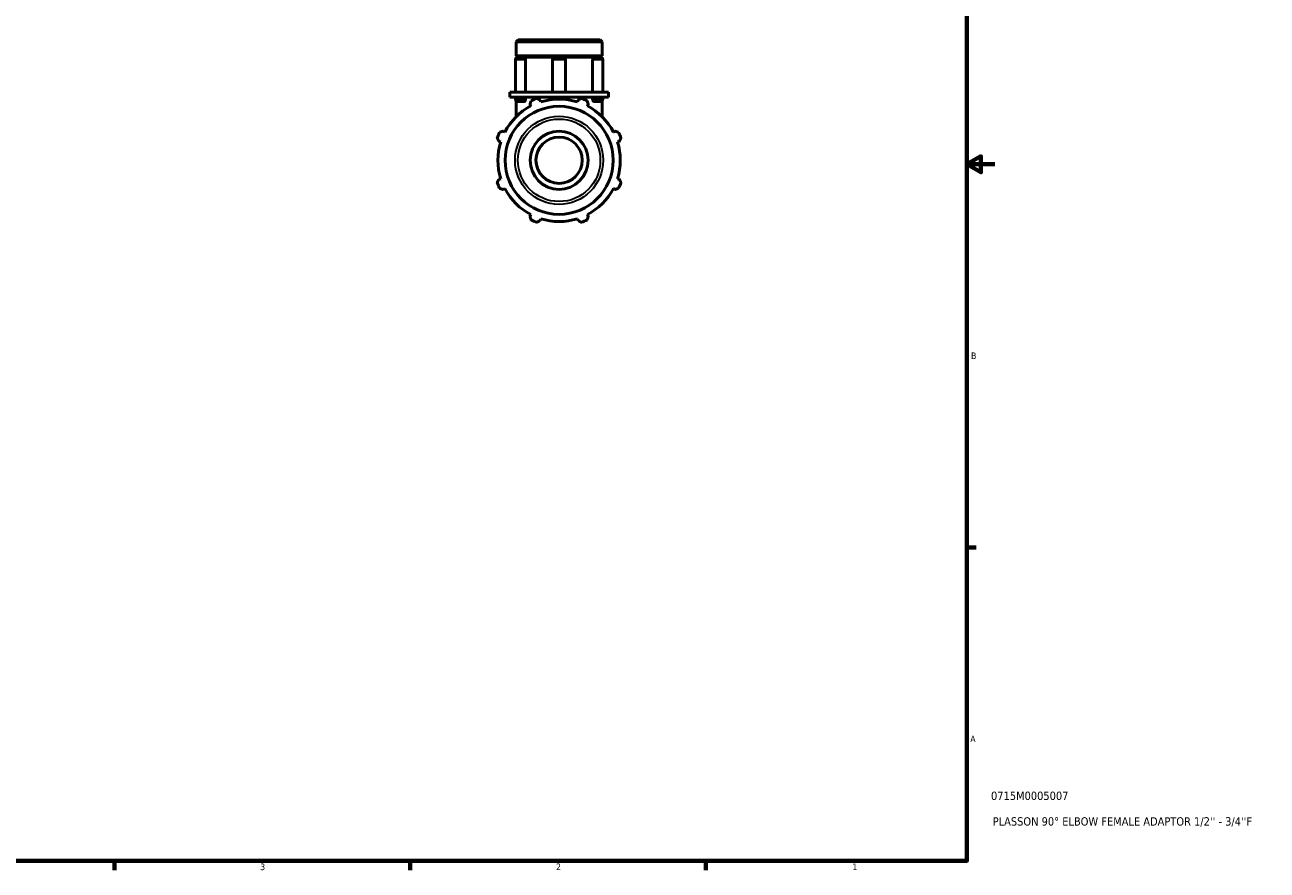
# Model space of a CAD drawing. Header units: inches. Extents: x 0.1 to 37.8, y -3.8 to 22.4.
# Tile 3 of 4: x 20 to 37.8, y 0.9 to 13. Entities that reach past the tile are written whole.
import ezdxf

# ---------------------------------------------------------------- set-up
doc = ezdxf.new("R2010")
doc.units = ezdxf.units.IN
doc.header["$MEASUREMENT"] = 0
for name, color, linetype, lineweight in [('Border (ANSI)', 7, 'Continuous', 70), ('Title (ANSI)', 7, 'Continuous', 50), ('Visible (ANSI)', 7, 'Continuous', 50), ('Visible Narrow (ANSI)', 7, 'Continuous', 35)]:
    doc.layers.add(name, color=color, linetype=linetype, lineweight=lineweight)
doc.styles.add('Note Text (ANSI)', font='tahoma.ttf')
doc.styles.add('Text Style29', font='tahoma.ttf')

# ---------------------------------------------------------------- blocks, each defined once
blk = doc.blocks.new('Borders Default Border')
at = {"layer": 'Border (ANSI)'}
for p, q in [((33.5, 5.5), (33.634, 5.5)), ((21.25, 1), (21.25, 0.866)), ((25.5, 1), (25.5, 0.866)), ((29.75, 1), (29.75, 0.866))]:
    blk.add_line(p, q, dxfattribs=at)
at = {"layer": 'Border (ANSI)', "flags": 128}
for points in [[(0.5, 1), (0.5, 21), (33.5, 21), (33.5, 1), (0.5, 1)], [(33.9, 11), (33.5, 11), (33.7, 11.115), (33.7, 10.885), (33.5, 11)]]:
    blk.add_lwpolyline(points, dxfattribs=at)
at = {"layer": 'Border (ANSI)', "color": 5, "true_color": 0x0000ff, "char_height": 0.0945, "attachment_point": 7, "style": 'Note Text (ANSI)'}
for s, insert in [('B', (33.558, 8.203)), ('A', (33.547, 2.703)), ('3', (23.346, 0.864)), ('2', (27.596, 0.866)), ('1', (31.854, 0.866))]:
    blk.add_mtext(s, dxfattribs=dict(at, insert=insert))
blk = doc.blocks.new('Title Blocks ANSI - Large')
at = {"layer": 'Title (ANSI)', "color": 5, "true_color": 0x0000ff, "style": 'Text Style29'}
for tag, p in [('PART_NUMBER_001', (0.345, 0.873)), ('DESCRIPTION_001', (0.369, 0.505))]:
    blk.add_attdef(tag, p, '', height=0.12, dxfattribs=at)

msp = doc.modelspace()

# ---------------------------------------------------------------- linework, layer by layer
at = {"layer": 'Visible (ANSI)'}
for p, q in [((27.051, 12.787), (27.023, 12.758)), ((27.023, 12.556), (27.023, 12.758)), ((28.257, 12.758), (27.023, 12.758)), ((27.051, 12.787), (28.228, 12.787)), ((28.228, 12.787), (28.257, 12.758)), ((28.257, 12.556), (28.257, 12.758)), ((27.013, 12.5), (27.013, 12.037)), ((28.257, 12.556), (27.023, 12.556)), ((27.042, 12.537), (27.023, 12.556)), ((27.023, 12.537), (27.05, 12.537)), ((27.023, 12.525), (27.023, 12.537)), ((27.05, 12.537), (27.135, 12.537)), ((27.135, 12.537), (27.584, 12.537)), ((27.157, 12.5), (27.157, 12.037)), ((27.547, 12.5), (27.547, 12.037)), ((27.584, 12.537), (27.695, 12.537)), ((27.695, 12.537), (28.144, 12.537)), ((27.732, 12.5), (27.732, 12.037)), ((28.122, 12.037), (28.122, 12.5)), ((28.144, 12.537), (28.23, 12.537)), ((28.23, 12.537), (28.257, 12.537)), ((28.237, 12.537), (28.257, 12.556)), ((28.257, 12.525), (28.257, 12.537)), ((28.267, 12.5), (28.267, 12.037)), ((27.025, 12.037), (26.93, 12.037)), ((26.93, 11.962), (26.93, 12.037)), ((27.025, 11.962), (26.93, 11.962)), ((27.013, 11.962), (27.013, 11.936)), ((27.64, 12.037), (27.025, 12.037)), ((27.64, 11.962), (27.025, 11.962)), ((27.157, 11.962), (27.157, 11.936)), ((27.547, 11.962), (27.547, 11.936)), ((28.254, 12.037), (27.64, 12.037)), ((28.254, 11.962), (27.64, 11.962)), ((27.732, 11.962), (27.732, 11.936)), ((28.122, 11.936), (28.122, 11.962)), ((28.35, 12.037), (28.254, 12.037)), ((28.35, 11.962), (28.254, 11.962)), ((28.267, 11.962), (28.267, 11.936)), ((28.35, 11.962), (28.35, 12.037)), ((27.023, 11.911), (27.023, 11.682)), ((27.135, 11.899), (27.05, 11.899)), ((27.221, 11.861), (27.234, 11.836)), ((27.376, 11.895), (27.367, 11.922)), ((27.913, 11.922), (27.904, 11.895)), ((28.046, 11.836), (28.059, 11.861)), ((28.23, 11.899), (28.144, 11.899)), ((28.257, 11.911), (28.257, 11.682)), ((26.86, 11.462), (26.835, 11.476)), ((28.444, 11.476), (28.419, 11.462)), ((26.775, 11.329), (26.802, 11.321)), ((28.478, 11.321), (28.505, 11.329)), ((26.802, 10.792), (26.775, 10.784)), ((28.505, 10.784), (28.478, 10.792)), ((26.835, 10.638), (26.86, 10.651)), ((28.419, 10.651), (28.444, 10.638)), ((27.234, 10.277), (27.221, 10.252)), ((27.367, 10.191), (27.376, 10.218)), ((27.904, 10.218), (27.913, 10.191)), ((28.059, 10.252), (28.046, 10.277))]:
    msp.add_line(p, q, dxfattribs=at)
for radius in [0.776, 0.417, 0.332]:
    msp.add_circle((27.64, 11.057), radius, dxfattribs=at)
for centre, radius, start, end in [((27.05, 12.5), 0.037, 90, 180), ((27.584, 12.5), 0.037, 90, 180), ((27.695, 12.5), 0.037, 0, 90), ((28.23, 12.5), 0.037, 0, 90), ((27.64, 11.057), 0.879, 117.5, 152.5), ((27.05, 11.936), 0.037, 180, 270), ((27.64, 11.057), 0.945, 109.792, 115.208), ((27.64, 11.057), 0.879, 72.5, 107.5), ((27.584, 11.936), 0.037, 180, 188.5817), ((27.695, 11.936), 0.037, 351.4183, 0), ((27.64, 11.057), 0.945, 64.792, 70.208), ((27.64, 11.057), 0.879, 27.5, 62.5), ((28.23, 11.936), 0.037, 270, 0), ((27.64, 11.057), 0.945, 154.792, 160.208), ((27.64, 11.057), 0.945, 19.792, 25.208), ((27.64, 11.057), 0.879, 162.5, 197.5), ((27.64, 11.057), 0.879, 342.5, 17.5), ((27.64, 11.057), 0.945, 199.792, 205.208), ((27.64, 11.057), 0.945, 334.792, 340.208), ((27.64, 11.057), 0.879, 207.5, 242.5), ((27.64, 11.057), 0.879, 297.5, 332.5), ((27.64, 11.057), 0.945, 244.792, 250.208), ((27.64, 11.057), 0.879, 252.5, 287.5), ((27.64, 11.057), 0.945, 289.792, 295.208)]:
    msp.add_arc(centre, radius, start, end, dxfattribs=at)
for points, knots in [([(27.135, 12.537), (27.138, 12.537), (27.14, 12.536), (27.146, 12.533), (27.148, 12.53), (27.152, 12.523), (27.154, 12.519), (27.157, 12.511), (27.157, 12.506), (27.157, 12.501), (27.157, 12.5), (27.157, 12.5)], [0.2965054, 0.2965054, 0.2965054, 0.2965054, 0.3305984, 0.3305984, 0.3674018, 0.3674018, 0.4041917, 0.4041917, 0.4408941, 0.4408941, 0.4448413, 0.4448413, 0.4448413, 0.4448413]), ([(28.122, 12.5), (28.122, 12.504), (28.123, 12.509), (28.125, 12.518), (28.126, 12.522), (28.131, 12.529), (28.133, 12.531), (28.138, 12.535), (28.141, 12.536), (28.144, 12.537), (28.144, 12.537), (28.144, 12.537)], [0.148335, 0.148335, 0.148335, 0.148335, 0.1836918, 0.1836918, 0.2203965, 0.2203965, 0.2571889, 0.2571889, 0.2939906, 0.2939906, 0.2966695, 0.2966695, 0.2966695, 0.2966695]), ([(27.157, 11.936), (27.157, 11.931), (27.157, 11.927), (27.155, 11.918), (27.153, 11.914), (27.149, 11.907), (27.147, 11.904), (27.141, 11.9), (27.139, 11.899), (27.136, 11.899), (27.135, 11.899), (27.135, 11.899)], [0.148335, 0.148335, 0.148335, 0.148335, 0.1836918, 0.1836918, 0.2203965, 0.2203965, 0.2571889, 0.2571889, 0.2939906, 0.2939906, 0.2966695, 0.2966695, 0.2966695, 0.2966695]), ([(28.144, 11.899), (28.142, 11.899), (28.139, 11.9), (28.134, 11.903), (28.132, 11.906), (28.127, 11.912), (28.125, 11.916), (28.123, 11.925), (28.122, 11.93), (28.122, 11.935), (28.122, 11.936), (28.122, 11.936)], [0.2965054, 0.2965054, 0.2965054, 0.2965054, 0.3305984, 0.3305984, 0.3674018, 0.3674018, 0.4041917, 0.4041917, 0.4408941, 0.4408941, 0.4448413, 0.4448413, 0.4448413, 0.4448413])]:
    msp.add_open_spline(points, degree=3, knots=knots, dxfattribs=at)
for points, weights in [([(27.221, 11.861), (27.229, 11.886), (27.237, 11.912)], [1.00353744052, 1.0021762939, 1]), ([(27.32, 11.946), (27.344, 11.934), (27.367, 11.922)], [1, 1.0021762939, 1.00353744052]), ([(27.913, 11.922), (27.936, 11.934), (27.96, 11.946)], [1.00353744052, 1.0021762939, 1]), ([(28.042, 11.912), (28.051, 11.886), (28.059, 11.861)], [1, 1.0021762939, 1.00353744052]), ([(26.785, 11.459), (26.81, 11.467), (26.835, 11.476)], [1, 1.0021762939, 1.00353744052]), ([(28.444, 11.476), (28.469, 11.467), (28.495, 11.459)], [1.00353744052, 1.0021762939, 1]), ([(26.775, 11.329), (26.763, 11.353), (26.751, 11.377)], [1.00353744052, 1.0021762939, 1]), ([(28.529, 11.377), (28.517, 11.353), (28.505, 11.329)], [1, 1.0021762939, 1.00353744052]), ([(26.751, 10.737), (26.763, 10.761), (26.775, 10.784)], [1, 1.0021762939, 1.00353744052]), ([(28.505, 10.784), (28.517, 10.761), (28.529, 10.737)], [1.00353744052, 1.0021762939, 1]), ([(26.835, 10.638), (26.81, 10.646), (26.785, 10.654)], [1.00353744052, 1.0021762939, 1]), ([(28.495, 10.654), (28.469, 10.646), (28.444, 10.638)], [1, 1.0021762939, 1.00353744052]), ([(27.237, 10.202), (27.229, 10.227), (27.221, 10.252)], [1, 1.0021762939, 1.00353744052]), ([(27.367, 10.191), (27.344, 10.18), (27.32, 10.167)], [1.00353744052, 1.0021762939, 1]), ([(27.96, 10.167), (27.936, 10.18), (27.913, 10.191)], [1, 1.0021762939, 1.00353744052]), ([(28.059, 10.252), (28.051, 10.227), (28.042, 10.202)], [1.00353744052, 1.0021762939, 1])]:
    msp.add_rational_spline(points, weights, degree=2, dxfattribs=at)
at = {"layer": 'Visible Narrow (ANSI)'}
for p, q in [((27.149, 12.5), (27.013, 12.5)), ((27.731, 12.5), (27.548, 12.5)), ((28.266, 12.5), (28.131, 12.5)), ((27.013, 11.936), (27.149, 11.936)), ((27.548, 11.936), (27.731, 11.936)), ((28.131, 11.936), (28.266, 11.936))]:
    msp.add_line(p, q, dxfattribs=at)
for radius in [0.633, 0.592]:
    msp.add_circle((27.64, 11.057), radius, dxfattribs=at)

# ---------------------------------------------------------------- block references
msp.add_blockref('Borders Default Border', (0, 0))
msp.add_blockref('Title Blocks ANSI - Large', (33.5, 1)).add_auto_attribs({'PART_NUMBER_001': '0715M0005007', 'DESCRIPTION_001': "PLASSON 90° ELBOW FEMALE ADAPTOR 1/2'' - 3/4''F"})

doc.saveas('drawing.dxf')
